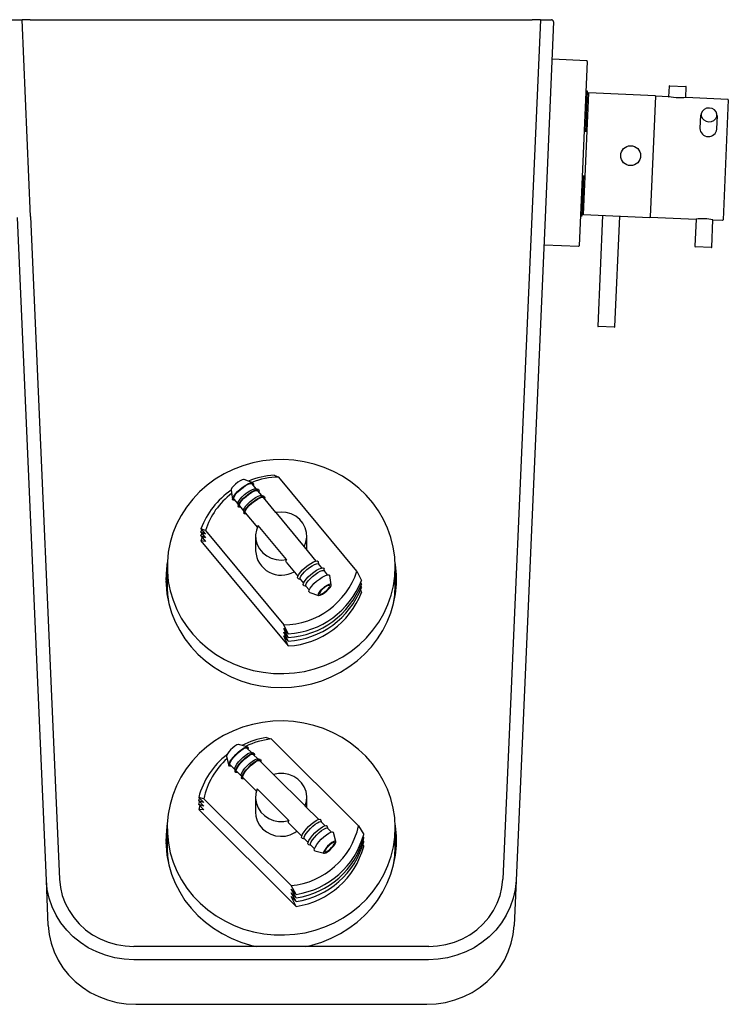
# Model space of a CAD drawing. Header units: millimetres. Extents: x 4445.134 to 4445.622, y 3573.941 to 3574.313.
import ezdxf

# ---------------------------------------------------------------- set-up
doc = ezdxf.new("R2010")
doc.units = ezdxf.units.MM
doc.layers.add('SANINDUSA', color=3, linetype='Continuous')

msp = doc.modelspace()

# ---------------------------------------------------------------- linework, layer by layer
at = {"layer": 'SANINDUSA'}
for p, q in [((4445.351326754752, 3574.312835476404), (4445.355495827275, 3574.312835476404)), ((4445.358741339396, 3574.23850102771), (4445.355495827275, 3574.312835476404)), ((4445.358615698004, 3574.312835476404), (4445.355495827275, 3574.312835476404)), ((4445.358615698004, 3574.312835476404), (4445.547929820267, 3574.312835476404)), ((4445.551049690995, 3574.312835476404), (4445.547804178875, 3574.23850102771)), ((4445.551049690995, 3574.312835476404), (4445.547929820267, 3574.312835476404)), ((4445.551049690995, 3574.312835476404), (4445.555218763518, 3574.312835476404)), ((4445.556018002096, 3574.312000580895), (4445.5527960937, 3574.238206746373)), ((4445.568489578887, 3574.297312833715), (4445.55560148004, 3574.297875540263)), ((4445.568680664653, 3574.297104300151), (4445.565641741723, 3574.227501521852)), ((4445.56815196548, 3574.270520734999), (4445.568819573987, 3574.285811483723)), ((4445.568819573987, 3574.285811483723), (4445.568188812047, 3574.285839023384)), ((4445.599581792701, 3574.287712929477), (4445.599408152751, 3574.283735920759)), ((4445.599790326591, 3574.287904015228), (4445.605884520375, 3574.287637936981)), ((4445.605902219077, 3574.283458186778), (4445.606075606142, 3574.287429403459)), ((4445.567277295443, 3574.239275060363), (4445.569283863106, 3574.285233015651)), ((4445.569276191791, 3574.285057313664), (4445.568787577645, 3574.285078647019)), ((4445.594287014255, 3574.284141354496), (4445.569283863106, 3574.285233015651)), ((4445.594478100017, 3574.28393282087), (4445.592488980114, 3574.238374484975)), ((4445.599449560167, 3574.28373991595), (4445.594477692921, 3574.283956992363)), ((4445.621737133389, 3574.282766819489), (4445.605902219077, 3574.283458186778)), ((4445.621928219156, 3574.282558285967), (4445.619954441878, 3574.23735135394)), ((4445.61147348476, 3574.276946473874), (4445.611248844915, 3574.271801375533)), ((4445.617642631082, 3574.271519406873), (4445.617867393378, 3574.276667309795)), ((4445.56676435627, 3574.238739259), (4445.567431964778, 3574.254030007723)), ((4445.36467602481, 3573.987946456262), (4445.353749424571, 3574.238206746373)), ((4445.358741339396, 3574.23850102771), (4445.369660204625, 3573.988417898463)), ((4445.547804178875, 3574.23850102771), (4445.536885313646, 3573.988417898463)), ((4445.5527960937, 3574.238206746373), (4445.541869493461, 3573.987946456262)), ((4445.56613359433, 3574.238766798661), (4445.56676435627, 3574.238739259)), ((4445.566796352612, 3574.239472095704), (4445.567284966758, 3574.239450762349)), ((4445.567277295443, 3574.239275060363), (4445.592280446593, 3574.238183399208)), ((4445.574481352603, 3574.238960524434), (4445.572658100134, 3574.19720117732)), ((4445.579151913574, 3574.196917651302), (4445.580975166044, 3574.238676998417)), ((4445.592486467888, 3574.238350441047), (4445.609795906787, 3574.237594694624)), ((4445.609755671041, 3574.237602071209), (4445.60930614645, 3574.227306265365)), ((4445.615700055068, 3574.227027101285), (4445.616149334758, 3574.237317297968)), ((4445.616149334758, 3574.237317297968), (4445.619745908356, 3574.237160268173)), ((4445.552545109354, 3574.227873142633), (4445.565433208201, 3574.227310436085)), ((4445.615491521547, 3574.226836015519), (4445.609497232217, 3574.227097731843)), ((4445.578943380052, 3574.196726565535), (4445.5728491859, 3574.196992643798)), ((4445.45061179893, 3574.140914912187), (4445.452329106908, 3574.140211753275)), ((4445.4425261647, 3574.138076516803), (4445.439242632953, 3574.139257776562)), ((4445.443866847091, 3574.135773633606), (4445.442324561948, 3574.137633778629)), ((4445.481825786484, 3574.104635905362), (4445.452329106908, 3574.140211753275)), ((4445.434371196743, 3574.135218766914), (4445.434923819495, 3574.131773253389)), ((4445.444677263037, 3574.135482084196), (4445.44376318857, 3574.13581092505)), ((4445.446017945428, 3574.133179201), (4445.444475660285, 3574.135039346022)), ((4445.446828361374, 3574.132887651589), (4445.445914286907, 3574.133216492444)), ((4445.435396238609, 3574.131889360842), (4445.436938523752, 3574.13002921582)), ((4445.436921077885, 3574.130137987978), (4445.437074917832, 3574.129178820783)), ((4445.451304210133, 3574.126803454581), (4445.446626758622, 3574.132444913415)), ((4445.437547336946, 3574.129294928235), (4445.439089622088, 3574.127434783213)), ((4445.439072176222, 3574.127543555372), (4445.439226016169, 3574.126584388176)), ((4445.439698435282, 3574.126700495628), (4445.44426878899, 3574.121188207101)), ((4445.451252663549, 3574.12679322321), (4445.46192848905, 3574.113917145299)), ((4445.455292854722, 3574.109058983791), (4445.444617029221, 3574.121935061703)), ((4445.42300242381, 3574.120701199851), (4445.424719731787, 3574.118629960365)), ((4445.424719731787, 3574.119998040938), (4445.42300242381, 3574.120701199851)), ((4445.42300242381, 3574.119333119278), (4445.423361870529, 3574.120267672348)), ((4445.42300242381, 3574.119333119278), (4445.424719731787, 3574.117261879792)), ((4445.424719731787, 3574.118629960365), (4445.42300242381, 3574.119333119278)), ((4445.42300242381, 3574.117965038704), (4445.423361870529, 3574.118899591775)), ((4445.424719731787, 3574.119998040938), (4445.454216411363, 3574.084422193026)), ((4445.42300242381, 3574.117965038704), (4445.424719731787, 3574.115893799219)), ((4445.424719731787, 3574.117261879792), (4445.42300242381, 3574.117965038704)), ((4445.423484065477, 3574.117384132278), (4445.42300242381, 3574.116152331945)), ((4445.42300242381, 3574.116152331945), (4445.45593371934, 3574.07643400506)), ((4445.424719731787, 3574.115893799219), (4445.42300242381, 3574.116152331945)), ((4445.443622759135, 3574.117926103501), (4445.443622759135, 3574.11231697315)), ((4445.462922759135, 3574.112790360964), (4445.462922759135, 3574.117926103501)), ((4445.466471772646, 3574.108509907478), (4445.462018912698, 3574.11388048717)), ((4445.455092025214, 3574.108134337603), (4445.459543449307, 3574.102765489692)), ((4445.467455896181, 3574.107322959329), (4445.467319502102, 3574.108173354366)), ((4445.468622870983, 3574.105915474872), (4445.467394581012, 3574.107396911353)), ((4445.410272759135, 3574.106400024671), (4445.410272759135, 3574.099217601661)), ((4445.469606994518, 3574.104728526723), (4445.469470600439, 3574.10557892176)), ((4445.470773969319, 3574.103321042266), (4445.469545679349, 3574.104802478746)), ((4445.481825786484, 3574.104635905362), (4445.483543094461, 3574.101196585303)), ((4445.496272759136, 3574.099217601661), (4445.496272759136, 3574.106400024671)), ((4445.459717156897, 3574.101870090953), (4445.460527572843, 3574.101578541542)), ((4445.460466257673, 3574.101652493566), (4445.461694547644, 3574.100171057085)), ((4445.472174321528, 3574.099538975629), (4445.471621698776, 3574.102984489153)), ((4445.483203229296, 3574.100509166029), (4445.483543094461, 3574.099828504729)), ((4445.461868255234, 3574.099275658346), (4445.46267867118, 3574.098984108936)), ((4445.46261735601, 3574.09905806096), (4445.463845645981, 3574.097576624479)), ((4445.464019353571, 3574.09668122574), (4445.467302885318, 3574.095499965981)), ((4445.483119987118, 3574.097604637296), (4445.483543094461, 3574.096647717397)), ((4445.483203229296, 3574.099141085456), (4445.483543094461, 3574.098460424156)), ((4445.45593371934, 3574.080982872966), (4445.454216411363, 3574.084422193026)), ((4445.45593371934, 3574.079614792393), (4445.454216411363, 3574.083054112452)), ((4445.454216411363, 3574.083054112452), (4445.45593371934, 3574.080982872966)), ((4445.454216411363, 3574.081686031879), (4445.45593371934, 3574.079614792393)), ((4445.45593371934, 3574.07824671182), (4445.454216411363, 3574.081686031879)), ((4445.454216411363, 3574.080317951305), (4445.45593371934, 3574.07824671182)), ((4445.45593371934, 3574.07643400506), (4445.454216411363, 3574.080317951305)), ((4445.447598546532, 3574.0418748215), (4445.449517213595, 3574.041334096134)), ((4445.482472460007, 3574.008548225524), (4445.449517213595, 3574.041334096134)), ((4445.440533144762, 3574.038364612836), (4445.437127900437, 3574.039245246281)), ((4445.442078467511, 3574.036195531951), (4445.440344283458, 3574.037920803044)), ((4445.43265574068, 3574.034749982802), (4445.433553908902, 3574.031349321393)), ((4445.442936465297, 3574.035973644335), (4445.441988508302, 3574.036218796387)), ((4445.444481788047, 3574.033804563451), (4445.442747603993, 3574.035529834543)), ((4445.445339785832, 3574.033582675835), (4445.444391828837, 3574.033827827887)), ((4445.450401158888, 3574.027915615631), (4445.445150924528, 3574.033138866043)), ((4445.433996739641, 3574.031540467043), (4445.435730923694, 3574.02981519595)), ((4445.435707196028, 3574.029905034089), (4445.435957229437, 3574.028958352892)), ((4445.436400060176, 3574.029149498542), (4445.438134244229, 3574.02742422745)), ((4445.438110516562, 3574.027514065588), (4445.438360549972, 3574.026567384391)), ((4445.438803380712, 3574.026758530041), (4445.443958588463, 3574.021629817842)), ((4445.450366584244, 3574.027905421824), (4445.462294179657, 3574.016039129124)), ((4445.456178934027, 3574.010611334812), (4445.444251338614, 3574.022477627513)), ((4445.422154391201, 3574.019290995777), (4445.424073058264, 3574.017382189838)), ((4445.424073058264, 3574.018750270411), (4445.422154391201, 3574.019290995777)), ((4445.422154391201, 3574.017922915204), (4445.422450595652, 3574.01899631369)), ((4445.422154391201, 3574.017922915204), (4445.424073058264, 3574.016014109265)), ((4445.424073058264, 3574.017382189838), (4445.422154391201, 3574.017922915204)), ((4445.424073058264, 3574.018750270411), (4445.457028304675, 3573.985964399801)), ((4445.443622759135, 3574.019258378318), (4445.443622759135, 3574.013649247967)), ((4445.462922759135, 3574.015458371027), (4445.462922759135, 3574.019258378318)), ((4445.422154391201, 3574.01655483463), (4445.422450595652, 3574.017628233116)), ((4445.422154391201, 3574.01655483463), (4445.424073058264, 3574.014646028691)), ((4445.424073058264, 3574.016014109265), (4445.422154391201, 3574.01655483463)), ((4445.422554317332, 3574.016156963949), (4445.422154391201, 3574.014742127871)), ((4445.422154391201, 3574.014742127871), (4445.458946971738, 3573.978138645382)), ((4445.424073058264, 3574.014646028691), (4445.422154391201, 3574.014742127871)), ((4445.46735797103, 3574.011045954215), (4445.462357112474, 3574.016021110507)), ((4445.468411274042, 3574.009998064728), (4445.468184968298, 3574.010854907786)), ((4445.410272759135, 3574.007732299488), (4445.410272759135, 3574.000549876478)), ((4445.456008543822, 3574.009641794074), (4445.461010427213, 3574.004665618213)), ((4445.469761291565, 3574.008654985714), (4445.468353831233, 3574.010055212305)), ((4445.470814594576, 3574.007607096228), (4445.470588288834, 3574.008463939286)), ((4445.472164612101, 3574.006264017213), (4445.470757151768, 3574.007664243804)), ((4445.482472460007, 3574.008548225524), (4445.484391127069, 3574.005271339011)), ((4445.496272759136, 3574.000549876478), (4445.496272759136, 3574.007732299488)), ((4445.461205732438, 3574.003839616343), (4445.462063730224, 3574.003617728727)), ((4445.462006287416, 3574.003674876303), (4445.463413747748, 3574.002274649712)), ((4445.47388977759, 3574.002672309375), (4445.472991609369, 3574.006072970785)), ((4445.48407771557, 3574.003070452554), (4445.484391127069, 3574.002535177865)), ((4445.484124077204, 3574.004359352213), (4445.484391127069, 3574.003903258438)), ((4445.463609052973, 3574.001448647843), (4445.46446705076, 3574.001226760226)), ((4445.464409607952, 3574.001283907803), (4445.465817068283, 3573.999883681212)), ((4445.483996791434, 3574.001487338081), (4445.484391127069, 3574.000722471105)), ((4445.466012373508, 3573.999057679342), (4445.469417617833, 3573.998177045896)), ((4445.365420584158, 3573.97089324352), (4445.36467602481, 3573.987946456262)), ((4445.458946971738, 3573.982687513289), (4445.457028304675, 3573.985964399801)), ((4445.458946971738, 3573.981319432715), (4445.457028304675, 3573.984596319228)), ((4445.457028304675, 3573.984596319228), (4445.458946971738, 3573.982687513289)), ((4445.541869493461, 3573.987946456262), (4445.541124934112, 3573.97089324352)), ((4445.457028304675, 3573.983228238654), (4445.458946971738, 3573.981319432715)), ((4445.458946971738, 3573.979951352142), (4445.457028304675, 3573.983228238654)), ((4445.457028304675, 3573.981860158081), (4445.458946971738, 3573.979951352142)), ((4445.458946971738, 3573.978138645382), (4445.457028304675, 3573.981860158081)), ((4445.508898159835, 3573.963011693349), (4445.397647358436, 3573.963011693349)), ((4445.508885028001, 3573.958012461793), (4445.39766049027, 3573.958012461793)), ((4445.398395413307, 3573.941179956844), (4445.508150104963, 3573.941179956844))]:
    msp.add_line(p, q, dxfattribs=at)
for points in [[(4445.605902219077, 3574.283458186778), (4445.605720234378, 3574.283441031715), (4445.605196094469, 3574.28339949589), (4445.604383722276, 3574.283358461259), (4445.603371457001, 3574.283347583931), (4445.602284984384, 3574.283386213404), (4445.601249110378, 3574.283471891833), (4445.600367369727, 3574.283582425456), (4445.599734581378, 3574.283682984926), (4445.599429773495, 3574.283737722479), (4445.599449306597, 3574.283734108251)], [(4445.614561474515, 3574.274311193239), (4445.615593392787, 3574.274422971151), (4445.616514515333, 3574.274834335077), (4445.61721374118, 3574.275495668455), (4445.617606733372, 3574.276327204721), (4445.617646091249, 3574.277228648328), (4445.617327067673, 3574.278091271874), (4445.616688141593, 3574.278811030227), (4445.615806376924, 3574.279301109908), (4445.6147881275, 3574.279502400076), (4445.613756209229, 3574.279390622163), (4445.612835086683, 3574.278979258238), (4445.612135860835, 3574.278317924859), (4445.611742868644, 3574.277486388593), (4445.611703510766, 3574.276584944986), (4445.612022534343, 3574.27572232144), (4445.612661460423, 3574.275002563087), (4445.613543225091, 3574.274512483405), (4445.614561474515, 3574.274311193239)], [(4445.479700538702, 3574.074525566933), (4445.482675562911, 3574.076915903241), (4445.485406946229, 3574.079550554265), (4445.487872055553, 3574.082407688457), (4445.490050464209, 3574.085463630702), (4445.491924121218, 3574.088693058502), (4445.49347750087, 3574.0920692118), (4445.494697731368, 3574.095564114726), (4445.4955747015, 3574.099148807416), (4445.496101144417, 3574.102793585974), (4445.496272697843, 3574.10646824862), (4445.496087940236, 3574.11014234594), (4445.495548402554, 3574.113785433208), (4445.494658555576, 3574.117367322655), (4445.493425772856, 3574.120858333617), (4445.491860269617, 3574.124229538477), (4445.489975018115, 3574.127453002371), (4445.487785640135, 3574.130502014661), (4445.485310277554, 3574.133351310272), (4445.482569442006, 3574.135977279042), (4445.479585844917, 3574.138358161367), (4445.476384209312, 3574.140474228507), (4445.472991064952, 3574.142307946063), (4445.469434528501, 3574.143844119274), (4445.465744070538, 3574.145070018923), (4445.461950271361, 3574.145975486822), (4445.458084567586, 3574.146553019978), (4445.45417899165, 3574.146797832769), (4445.450265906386, 3574.146707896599), (4445.446377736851, 3574.146283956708), (4445.442546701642, 3574.145529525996), (4445.438804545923, 3574.144450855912), (4445.435182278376, 3574.143056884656), (4445.431709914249, 3574.141359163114), (4445.428416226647, 3574.139371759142), (4445.4253285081, 3574.137111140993), (4445.422472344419, 3574.134596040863), (4445.419871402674, 3574.131847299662), (4445.417547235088, 3574.128887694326), (4445.415519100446, 3574.125741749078), (4445.413803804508, 3574.122435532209), (4445.412415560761, 3574.118996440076), (4445.411365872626, 3574.115452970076), (4445.41066343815, 3574.11183448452), (4445.410314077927, 3574.108170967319), (4445.410320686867, 3574.104492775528), (4445.410683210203, 3574.100830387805), (4445.411398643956, 3574.097214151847), (4445.412461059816, 3574.093674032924), (4445.413861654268, 3574.090239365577), (4445.415588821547, 3574.086938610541), (4445.417628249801, 3574.083799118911), (4445.419963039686, 3574.080846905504), (4445.422573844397, 3574.07810643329), (4445.425439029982, 3574.075600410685), (4445.428534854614, 3574.073349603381), (4445.431835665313, 3574.071372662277), (4445.435314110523, 3574.069685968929), (4445.438941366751, 3574.06830349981), (4445.442687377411, 3574.067236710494), (4445.446521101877, 3574.066494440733), (4445.450410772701, 3574.066082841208), (4445.454324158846, 3574.066005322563), (4445.458228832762, 3574.066262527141), (4445.462092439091, 3574.066852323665), (4445.465882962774, 3574.067769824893), (4445.469568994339, 3574.069007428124), (4445.473119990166, 3574.070554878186), (4445.476506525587, 3574.07239935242), (4445.479700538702, 3574.074525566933)], [(4445.439242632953, 3574.139257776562), (4445.439082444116, 3574.139283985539), (4445.438518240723, 3574.139162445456), (4445.437758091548, 3574.138796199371), (4445.436893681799, 3574.138229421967), (4445.436029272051, 3574.137530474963), (4445.435269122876, 3574.136783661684), (4445.434704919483, 3574.136079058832), (4445.434404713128, 3574.135501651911), (4445.434371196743, 3574.135218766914)], [(4445.438860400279, 3574.136471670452), (4445.439924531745, 3574.137187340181), (4445.440909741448, 3574.137723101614), (4445.441742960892, 3574.138039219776), (4445.442362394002, 3574.138112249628), (4445.442722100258, 3574.13793677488), (4445.442795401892, 3574.137525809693), (4445.44269987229, 3574.137181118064)], [(4445.438860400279, 3574.13630066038), (4445.439860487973, 3574.136970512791), (4445.44077955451, 3574.137461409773), (4445.441543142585, 3574.137733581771), (4445.442089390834, 3574.137764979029), (4445.442324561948, 3574.137633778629)], [(4445.43577154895, 3574.131436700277), (4445.435638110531, 3574.131416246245), (4445.435143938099, 3574.131467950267), (4445.434925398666, 3574.131763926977), (4445.4349987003, 3574.132282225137), (4445.435358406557, 3574.132984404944), (4445.435977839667, 3574.133818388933), (4445.436811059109, 3574.134722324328), (4445.437796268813, 3574.135629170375), (4445.438860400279, 3574.136471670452)], [(4445.435396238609, 3574.131889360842), (4445.435346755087, 3574.131970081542), (4445.435346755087, 3574.132408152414), (4445.435631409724, 3574.133036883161), (4445.436177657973, 3574.133805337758), (4445.436941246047, 3574.134651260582), (4445.437860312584, 3574.135506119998), (4445.438860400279, 3574.13630066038)], [(4445.436921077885, 3574.130137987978), (4445.4369503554, 3574.130474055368), (4445.437235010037, 3574.131102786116), (4445.437781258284, 3574.131871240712), (4445.43854484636, 3574.132717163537), (4445.439463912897, 3574.133572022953), (4445.440464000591, 3574.134366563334)], [(4445.437922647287, 3574.128842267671), (4445.437789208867, 3574.128821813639), (4445.437295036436, 3574.12887351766), (4445.437076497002, 3574.12916949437), (4445.437149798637, 3574.129687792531), (4445.437509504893, 3574.130389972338), (4445.438128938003, 3574.131223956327), (4445.438962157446, 3574.132127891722), (4445.43994736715, 3574.133034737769), (4445.441011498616, 3574.133877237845)], [(4445.437547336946, 3574.129294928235), (4445.437497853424, 3574.129375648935), (4445.437497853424, 3574.129813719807), (4445.437782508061, 3574.130442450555), (4445.438328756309, 3574.131210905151), (4445.439092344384, 3574.132056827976), (4445.440011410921, 3574.132911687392), (4445.441011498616, 3574.133706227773)], [(4445.440464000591, 3574.134366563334), (4445.441464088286, 3574.135036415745), (4445.442383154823, 3574.135527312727), (4445.443146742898, 3574.135799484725), (4445.443692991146, 3574.135830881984), (4445.44376318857, 3574.13581092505)], [(4445.441011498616, 3574.133877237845), (4445.442075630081, 3574.134592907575), (4445.443060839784, 3574.135128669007), (4445.443894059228, 3574.135444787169), (4445.444513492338, 3574.135517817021), (4445.444873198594, 3574.135342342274), (4445.444946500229, 3574.134931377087), (4445.444850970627, 3574.134586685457)], [(4445.441011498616, 3574.133706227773), (4445.44201158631, 3574.134376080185), (4445.442930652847, 3574.134866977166), (4445.443694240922, 3574.135139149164), (4445.444240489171, 3574.135170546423), (4445.444475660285, 3574.135039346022)], [(4445.442615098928, 3574.131772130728), (4445.443615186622, 3574.132441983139), (4445.44453425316, 3574.13293288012), (4445.445297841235, 3574.133205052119), (4445.445844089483, 3574.133236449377), (4445.445914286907, 3574.133216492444)], [(4445.439072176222, 3574.127543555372), (4445.439101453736, 3574.127879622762), (4445.439386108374, 3574.128508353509), (4445.439932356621, 3574.129276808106), (4445.440695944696, 3574.13012273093), (4445.441615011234, 3574.130977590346), (4445.442615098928, 3574.131772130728)], [(4445.440073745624, 3574.126247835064), (4445.439940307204, 3574.126227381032), (4445.439446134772, 3574.126279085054), (4445.439227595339, 3574.126575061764), (4445.439300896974, 3574.127093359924), (4445.43966060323, 3574.127795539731), (4445.44028003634, 3574.128629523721), (4445.441113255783, 3574.129533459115), (4445.442098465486, 3574.130440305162), (4445.443162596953, 3574.131282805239)], [(4445.439698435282, 3574.126700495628), (4445.43964895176, 3574.126781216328), (4445.43964895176, 3574.127219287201), (4445.439933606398, 3574.127848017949), (4445.440479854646, 3574.128616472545), (4445.44124344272, 3574.12946239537), (4445.442162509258, 3574.130317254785), (4445.443162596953, 3574.131111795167)], [(4445.443162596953, 3574.131282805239), (4445.444226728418, 3574.131998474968), (4445.445211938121, 3574.132534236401), (4445.446045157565, 3574.132850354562), (4445.446664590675, 3574.132923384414), (4445.447024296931, 3574.132747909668), (4445.447097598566, 3574.13233694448), (4445.447002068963, 3574.131992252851)], [(4445.443162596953, 3574.131111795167), (4445.444162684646, 3574.131781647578), (4445.445081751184, 3574.132272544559), (4445.445845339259, 3574.132544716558), (4445.446391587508, 3574.132576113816), (4445.446626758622, 3574.132444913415)], [(4445.46192848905, 3574.113917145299), (4445.462612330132, 3574.115644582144), (4445.462910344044, 3574.117466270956), (4445.462810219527, 3574.119306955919), (4445.462316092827, 3574.121090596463), (4445.46144837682, 3574.122743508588), (4445.460242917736, 3574.124197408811), (4445.458749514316, 3574.125392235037), (4445.457029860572, 3574.126278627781), (4445.45515499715, 3574.126819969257), (4445.453202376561, 3574.126993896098), (4445.451252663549, 3574.12679322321)], [(4445.444617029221, 3574.121935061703), (4445.443933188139, 3574.120207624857), (4445.443635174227, 3574.118385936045), (4445.443735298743, 3574.116545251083), (4445.444229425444, 3574.114761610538), (4445.445097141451, 3574.113108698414), (4445.446302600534, 3574.111654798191), (4445.447796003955, 3574.110459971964), (4445.449515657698, 3574.109573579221), (4445.451390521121, 3574.109032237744), (4445.453343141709, 3574.108858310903), (4445.455292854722, 3574.109058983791)], [(4445.462016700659, 3574.113878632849), (4445.461985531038, 3574.11390759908), (4445.46192848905, 3574.113917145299)], [(4445.410306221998, 3574.107993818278), (4445.410166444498, 3574.107098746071), (4445.409816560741, 3574.103445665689), (4445.409816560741, 3574.099777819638), (4445.410166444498, 3574.096124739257), (4445.410863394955, 3574.092515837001), (4445.411901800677, 3574.088980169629), (4445.413273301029, 3574.085546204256), (4445.414966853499, 3574.082241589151), (4445.416968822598, 3574.079092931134), (4445.419263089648, 3574.076125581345), (4445.421831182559, 3574.073363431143), (4445.424652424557, 3574.070828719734), (4445.427704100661, 3574.068541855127), (4445.430961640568, 3574.066521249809), (4445.434398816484, 3574.064783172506), (4445.437987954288, 3574.063341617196), (4445.441700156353, 3574.062208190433), (4445.445505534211, 3574.061392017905), (4445.449373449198, 3574.060899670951), (4445.453272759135, 3574.06073511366)], [(4445.453272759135, 3574.06073511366), (4445.457172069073, 3574.060899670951), (4445.461039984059, 3574.061392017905), (4445.464845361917, 3574.062208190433), (4445.468557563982, 3574.063341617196), (4445.472146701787, 3574.064783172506), (4445.475583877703, 3574.066521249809), (4445.47884141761, 3574.068541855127), (4445.481893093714, 3574.070828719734), (4445.484714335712, 3574.073363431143), (4445.487282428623, 3574.076125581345), (4445.489576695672, 3574.079092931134), (4445.491578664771, 3574.082241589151), (4445.493272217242, 3574.085546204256), (4445.494643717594, 3574.088980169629), (4445.495682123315, 3574.092515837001), (4445.496379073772, 3574.096124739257), (4445.49672895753, 3574.099777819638), (4445.49672895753, 3574.103445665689), (4445.496379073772, 3574.107098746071), (4445.496239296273, 3574.107993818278)], [(4445.455292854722, 3574.109058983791), (4445.455083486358, 3574.108799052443), (4445.454978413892, 3574.108545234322), (4445.454990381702, 3574.108315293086), (4445.455097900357, 3574.108139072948)], [(4445.463382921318, 3574.106895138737), (4445.464447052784, 3574.107610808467), (4445.465432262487, 3574.108146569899), (4445.466265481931, 3574.108462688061), (4445.466884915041, 3574.108535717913), (4445.467244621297, 3574.108360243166), (4445.467319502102, 3574.108173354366)], [(4445.463930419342, 3574.106063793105), (4445.464930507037, 3574.106733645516), (4445.465849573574, 3574.107224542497), (4445.46661316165, 3574.107496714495), (4445.467159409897, 3574.107528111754), (4445.467394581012, 3574.107396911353)], [(4445.459717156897, 3574.101870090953), (4445.459666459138, 3574.101891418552), (4445.459447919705, 3574.102187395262), (4445.459521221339, 3574.102705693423), (4445.459880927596, 3574.10340787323), (4445.460500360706, 3574.104241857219), (4445.461333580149, 3574.105145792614), (4445.462318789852, 3574.10605263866), (4445.463382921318, 3574.106895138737)], [(4445.460466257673, 3574.101652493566), (4445.460416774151, 3574.101733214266), (4445.460416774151, 3574.102171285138), (4445.460701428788, 3574.102800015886), (4445.461247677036, 3574.103568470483), (4445.462011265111, 3574.104414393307), (4445.462930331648, 3574.105269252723), (4445.463930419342, 3574.106063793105)], [(4445.461868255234, 3574.099275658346), (4445.461817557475, 3574.099296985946), (4445.461599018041, 3574.099592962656), (4445.461672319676, 3574.100111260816), (4445.462032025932, 3574.100813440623), (4445.462651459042, 3574.101647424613), (4445.463484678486, 3574.102551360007), (4445.464469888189, 3574.103458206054), (4445.465534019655, 3574.104300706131)], [(4445.46261735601, 3574.09905806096), (4445.462567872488, 3574.09913878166), (4445.462567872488, 3574.099576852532), (4445.462852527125, 3574.10020558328), (4445.463398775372, 3574.100974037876), (4445.464162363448, 3574.101819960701), (4445.465081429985, 3574.102674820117), (4445.466081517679, 3574.103469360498)], [(4445.465534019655, 3574.104300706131), (4445.466598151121, 3574.10501637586), (4445.467583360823, 3574.105552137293), (4445.468416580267, 3574.105868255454), (4445.469036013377, 3574.105941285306), (4445.469395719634, 3574.10576581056), (4445.469470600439, 3574.10557892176)], [(4445.466081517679, 3574.103469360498), (4445.467081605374, 3574.104139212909), (4445.468000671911, 3574.104630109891), (4445.468764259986, 3574.104902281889), (4445.469310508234, 3574.104933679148), (4445.469545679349, 3574.104802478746)], [(4445.464019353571, 3574.09668122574), (4445.463968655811, 3574.096702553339), (4445.463750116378, 3574.096998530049), (4445.463823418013, 3574.09751682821), (4445.464183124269, 3574.098219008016), (4445.464802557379, 3574.099052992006), (4445.465635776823, 3574.0999569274), (4445.466620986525, 3574.100863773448), (4445.467685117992, 3574.101706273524)], [(4445.469651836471, 3574.096528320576), (4445.47051624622, 3574.097227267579), (4445.471276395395, 3574.097974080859), (4445.471840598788, 3574.098678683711), (4445.472140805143, 3574.099256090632), (4445.472140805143, 3574.099636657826), (4445.471840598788, 3574.099774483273), (4445.471276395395, 3574.099652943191), (4445.47051624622, 3574.099286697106), (4445.469651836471, 3574.098719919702), (4445.468787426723, 3574.098020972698), (4445.468027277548, 3574.097274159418), (4445.467463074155, 3574.096569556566), (4445.467162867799, 3574.095992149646), (4445.467162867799, 3574.095611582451), (4445.467463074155, 3574.095473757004), (4445.468027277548, 3574.095595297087), (4445.468787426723, 3574.095961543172), (4445.469651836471, 3574.096528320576)], [(4445.467685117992, 3574.101706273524), (4445.468749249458, 3574.102421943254), (4445.46973445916, 3574.102957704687), (4445.470567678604, 3574.103273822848), (4445.471187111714, 3574.1033468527), (4445.47154681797, 3574.103171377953), (4445.471621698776, 3574.102984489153)], [(4445.469651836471, 3574.09676906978), (4445.470406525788, 3574.097386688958), (4445.471046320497, 3574.09804045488), (4445.471473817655, 3574.098630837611), (4445.471623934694, 3574.099067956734), (4445.471473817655, 3574.099285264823), (4445.471046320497, 3574.099249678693), (4445.470406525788, 3574.098966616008), (4445.469651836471, 3574.098479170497), (4445.468897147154, 3574.09786155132), (4445.468257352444, 3574.097207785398), (4445.467829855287, 3574.096617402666), (4445.467679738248, 3574.096180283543), (4445.467829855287, 3574.095962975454), (4445.468257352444, 3574.095998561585), (4445.468897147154, 3574.096281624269), (4445.469651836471, 3574.09676906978)], [(4445.495663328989, 3574.09243880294), (4445.496101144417, 3574.095611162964), (4445.496272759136, 3574.099217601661)], [(4445.482799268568, 3573.978357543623), (4445.485519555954, 3573.981002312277), (4445.487972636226, 3573.983868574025), (4445.490138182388, 3573.986932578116), (4445.491998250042, 3573.99016893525), (4445.493537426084, 3573.993550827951), (4445.494742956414, 3573.997050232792), (4445.495604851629, 3574.000638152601), (4445.496115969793, 3574.004284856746), (4445.496272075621, 3574.007960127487), (4445.496071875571, 3574.011633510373), (4445.495517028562, 3574.015274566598), (4445.494612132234, 3574.018853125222), (4445.493364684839, 3574.022339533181), (4445.491785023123, 3574.025704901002), (4445.489886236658, 3574.028921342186), (4445.487684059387, 3574.03196220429), (4445.485196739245, 3574.034802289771), (4445.48244488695, 3574.037418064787), (4445.479451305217, 3574.039787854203), (4445.476240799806, 3574.041892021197), (4445.472839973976, 3574.043713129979), (4445.469277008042, 3574.045236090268), (4445.465581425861, 3574.046448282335), (4445.461783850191, 3574.047339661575), (4445.457915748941, 3574.047902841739), (4445.454009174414, 3574.048133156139), (4445.450096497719, 3574.048028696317), (4445.446210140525, 3574.047590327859), (4445.442382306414, 3574.046821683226), (4445.438644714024, 3574.045729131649), (4445.435028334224, 3574.044321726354), (4445.431563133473, 3574.042611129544), (4445.428277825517, 3574.040611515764), (4445.425199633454, 3574.038339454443), (4445.422354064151, 3574.035813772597), (4445.419764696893, 3574.033055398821), (4445.417452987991, 3574.030087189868), (4445.415438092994, 3574.026933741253), (4445.413736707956, 3574.023621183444), (4445.412362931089, 3574.020176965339), (4445.411328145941, 3574.016629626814), (4445.410640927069, 3574.013008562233), (4445.410306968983, 3574.009343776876), (4445.410329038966, 3574.00566563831), (4445.410706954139, 3574.00200462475), (4445.411437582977, 3573.998391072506), (4445.412514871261, 3573.994854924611), (4445.413929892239, 3573.9914254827), (4445.415670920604, 3573.988131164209), (4445.417723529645, 3573.984999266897), (4445.420070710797, 3573.982055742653), (4445.422693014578, 3573.979324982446), (4445.425568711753, 3573.976829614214), (4445.42867397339, 3573.974590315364), (4445.431983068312, 3573.972625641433), (4445.435468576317, 3573.970951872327), (4445.43910161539, 3573.969582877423), (4445.442852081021, 3573.968530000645), (4445.446688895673, 3573.967801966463), (4445.450580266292, 3573.967404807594), (4445.454493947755, 3573.967341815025), (4445.458397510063, 3573.96761351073), (4445.462258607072, 3573.968217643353), (4445.466045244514, 3573.969149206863), (4445.46972604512, 3573.970400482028), (4445.473270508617, 3573.971961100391), (4445.476649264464, 3573.973818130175), (4445.479834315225, 3573.975956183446), (4445.482799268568, 3573.978357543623)], [(4445.437127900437, 3574.039245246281), (4445.436990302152, 3574.039254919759), (4445.436470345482, 3574.03908494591), (4445.435769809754, 3574.038653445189), (4445.434973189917, 3574.03801246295), (4445.43417657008, 3574.037239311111), (4445.433476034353, 3574.036427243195), (4445.432956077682, 3574.035674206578), (4445.432679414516, 3574.035071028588), (4445.43265574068, 3574.034749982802)], [(4445.43717051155, 3574.03644073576), (4445.438151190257, 3574.037247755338), (4445.439059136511, 3574.037868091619), (4445.439827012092, 3574.038255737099), (4445.44039786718, 3574.038381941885), (4445.440729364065, 3574.038237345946), (4445.44079691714, 3574.037832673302), (4445.440728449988, 3574.037538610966)], [(4445.43717051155, 3574.036269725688), (4445.438092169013, 3574.037025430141), (4445.43893915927, 3574.037595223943), (4445.439642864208, 3574.037932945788), (4445.440146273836, 3574.038011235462), (4445.440344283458, 3574.037920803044)], [(4445.43438090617, 3574.031158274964), (4445.43420092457, 3574.031108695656), (4445.433745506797, 3574.031117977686), (4445.433544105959, 3574.031395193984), (4445.433611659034, 3574.031919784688), (4445.433943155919, 3574.032652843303), (4445.434514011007, 3574.033540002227), (4445.435281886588, 3574.03451546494), (4445.436189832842, 3574.035506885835), (4445.43717051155, 3574.03644073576)], [(4445.433996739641, 3574.031540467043), (4445.433932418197, 3574.031637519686), (4445.433932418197, 3574.032075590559), (4445.434194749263, 3574.032728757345), (4445.434698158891, 3574.033544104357), (4445.435401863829, 3574.034455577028), (4445.436248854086, 3574.035389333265), (4445.43717051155, 3574.036269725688)], [(4445.435707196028, 3574.029905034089), (4445.435724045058, 3574.03029317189), (4445.435986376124, 3574.030946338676), (4445.436489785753, 3574.031761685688), (4445.43719349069, 3574.03267315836), (4445.438040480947, 3574.033606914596), (4445.438962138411, 3574.034487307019)], [(4445.436784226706, 3574.028767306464), (4445.436604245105, 3574.028717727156), (4445.436148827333, 3574.028727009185), (4445.435947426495, 3574.029004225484), (4445.436014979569, 3574.029528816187), (4445.436346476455, 3574.030261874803), (4445.436917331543, 3574.031149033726), (4445.437685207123, 3574.032124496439), (4445.438593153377, 3574.033115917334), (4445.439573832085, 3574.034049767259)], [(4445.436400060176, 3574.029149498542), (4445.436335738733, 3574.029246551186), (4445.436335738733, 3574.029684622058), (4445.436598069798, 3574.030337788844), (4445.437101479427, 3574.031153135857), (4445.437805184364, 3574.032064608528), (4445.438652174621, 3574.032998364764), (4445.439573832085, 3574.033878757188)], [(4445.438962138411, 3574.034487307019), (4445.439883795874, 3574.035243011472), (4445.440730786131, 3574.035812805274), (4445.441434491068, 3574.036150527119), (4445.441937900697, 3574.036228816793), (4445.441988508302, 3574.036218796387)], [(4445.439573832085, 3574.034049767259), (4445.440554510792, 3574.034856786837), (4445.441462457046, 3574.035477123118), (4445.442230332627, 3574.035864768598), (4445.442801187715, 3574.035990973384), (4445.443132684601, 3574.035846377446), (4445.443200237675, 3574.035441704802), (4445.443131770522, 3574.035147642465)], [(4445.439573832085, 3574.033878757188), (4445.440495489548, 3574.034634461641), (4445.441342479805, 3574.035204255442), (4445.442046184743, 3574.035541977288), (4445.442549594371, 3574.035620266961), (4445.442747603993, 3574.035529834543)], [(4445.441365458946, 3574.032096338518), (4445.442287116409, 3574.032852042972), (4445.443134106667, 3574.033421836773), (4445.443837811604, 3574.033759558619), (4445.444341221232, 3574.033837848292), (4445.444391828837, 3574.033827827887)], [(4445.44197715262, 3574.031658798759), (4445.442957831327, 3574.032465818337), (4445.443865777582, 3574.033086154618), (4445.444633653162, 3574.033473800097), (4445.445204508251, 3574.033600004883), (4445.445536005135, 3574.033455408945), (4445.445603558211, 3574.033050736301), (4445.445535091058, 3574.032756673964)], [(4445.44197715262, 3574.031487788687), (4445.442898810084, 3574.03224349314), (4445.44374580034, 3574.032813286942), (4445.444449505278, 3574.033151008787), (4445.444952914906, 3574.033229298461), (4445.445150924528, 3574.033138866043)], [(4445.438110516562, 3574.027514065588), (4445.438127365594, 3574.027902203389), (4445.438389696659, 3574.028555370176), (4445.438893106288, 3574.029370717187), (4445.439596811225, 3574.030282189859), (4445.440443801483, 3574.031215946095), (4445.441365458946, 3574.032096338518)], [(4445.439187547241, 3574.026376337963), (4445.43900756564, 3574.026326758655), (4445.438552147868, 3574.026336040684), (4445.438350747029, 3574.026613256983), (4445.438418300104, 3574.027137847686), (4445.438749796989, 3574.027870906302), (4445.439320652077, 3574.028758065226), (4445.440088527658, 3574.029733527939), (4445.440996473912, 3574.030724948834), (4445.44197715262, 3574.031658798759)], [(4445.438803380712, 3574.026758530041), (4445.438739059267, 3574.026855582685), (4445.438739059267, 3574.027293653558), (4445.439001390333, 3574.027946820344), (4445.439504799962, 3574.028762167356), (4445.4402085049, 3574.029673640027), (4445.441055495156, 3574.030607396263), (4445.44197715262, 3574.031487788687)], [(4445.462294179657, 3574.016039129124), (4445.462800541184, 3574.01781973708), (4445.462913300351, 3574.019659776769), (4445.46262779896, 3574.021483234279), (4445.461955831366, 3574.023214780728), (4445.460925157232, 3574.024782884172), (4445.459578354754, 3574.026122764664), (4445.457971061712, 3574.027179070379), (4445.456169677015, 3574.027908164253), (4445.454248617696, 3574.028279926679), (4445.452287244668, 3574.028278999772), (4445.450366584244, 3574.027905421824)], [(4445.444251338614, 3574.022477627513), (4445.443744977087, 3574.020697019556), (4445.44363221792, 3574.018856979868), (4445.44391771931, 3574.017033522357), (4445.444589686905, 3574.015301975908), (4445.445620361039, 3574.013733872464), (4445.446967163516, 3574.012393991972), (4445.448574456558, 3574.011337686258), (4445.450375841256, 3574.010608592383), (4445.452296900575, 3574.010236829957), (4445.454258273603, 3574.010237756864), (4445.456178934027, 3574.010611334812)], [(4445.462354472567, 3574.016018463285), (4445.462339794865, 3574.016034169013), (4445.462294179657, 3574.016039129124)], [(4445.443622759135, 3574.013649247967), (4445.443758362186, 3574.012134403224), (4445.44425567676, 3574.010419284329), (4445.445099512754, 3574.008828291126), (4445.446257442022, 3574.00742256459), (4445.447684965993, 3574.006256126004), (4445.449327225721, 3574.00537380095), (4445.451121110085, 3574.004809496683), (4445.452997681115, 3574.004584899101), (4445.454884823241, 3574.004708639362), (4445.456710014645, 3574.005175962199), (4445.458403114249, 3574.005968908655), (4445.459184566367, 3574.006482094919)], [(4445.456178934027, 3574.010611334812), (4445.455974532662, 3574.010332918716), (4445.455871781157, 3574.010069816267), (4445.455883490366, 3574.009840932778), (4445.456008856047, 3574.009642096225)], [(4445.464568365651, 3574.009183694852), (4445.465549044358, 3574.00999071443), (4445.466456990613, 3574.010611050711), (4445.467224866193, 3574.010998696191), (4445.467795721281, 3574.011124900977), (4445.468127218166, 3574.010980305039), (4445.468184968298, 3574.010854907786)], [(4445.410306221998, 3574.009326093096), (4445.410166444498, 3574.008431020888), (4445.409816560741, 3574.004777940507), (4445.409816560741, 3574.001110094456), (4445.410166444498, 3573.997457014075), (4445.410863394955, 3573.993848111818), (4445.411901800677, 3573.990312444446), (4445.413273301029, 3573.986878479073), (4445.414966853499, 3573.983573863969), (4445.416968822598, 3573.980425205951), (4445.419263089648, 3573.977457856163), (4445.421831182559, 3573.97469570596), (4445.424652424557, 3573.972160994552), (4445.427704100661, 3573.969874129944), (4445.430961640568, 3573.967853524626), (4445.434398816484, 3573.966115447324), (4445.437987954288, 3573.964673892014), (4445.441700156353, 3573.963540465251), (4445.443976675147, 3573.963011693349)], [(4445.461205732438, 3574.003839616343), (4445.461143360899, 3574.003860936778), (4445.46094196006, 3574.004138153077), (4445.461009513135, 3574.00466274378), (4445.46134101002, 3574.005395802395), (4445.461911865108, 3574.006282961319), (4445.462679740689, 3574.007258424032), (4445.463587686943, 3574.008249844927), (4445.464568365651, 3574.009183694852)], [(4445.462006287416, 3574.003674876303), (4445.461941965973, 3574.003771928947), (4445.461941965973, 3574.00420999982), (4445.462204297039, 3574.004863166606), (4445.462707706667, 3574.005678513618), (4445.463411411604, 3574.006589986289), (4445.464258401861, 3574.007523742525), (4445.465180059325, 3574.008404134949)], [(4445.462568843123, 3573.963011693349), (4445.464845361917, 3573.963540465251), (4445.468557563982, 3573.964673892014), (4445.472146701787, 3573.966115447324), (4445.475583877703, 3573.967853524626), (4445.47884141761, 3573.969874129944), (4445.481893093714, 3573.972160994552), (4445.484714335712, 3573.97469570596), (4445.487282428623, 3573.977457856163), (4445.489576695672, 3573.980425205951), (4445.491578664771, 3573.983573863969), (4445.493272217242, 3573.986878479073), (4445.494643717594, 3573.990312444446), (4445.495682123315, 3573.993848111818), (4445.496379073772, 3573.997457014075), (4445.49672895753, 3574.001110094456), (4445.49672895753, 3574.004777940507), (4445.496379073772, 3574.008431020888), (4445.496239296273, 3574.009326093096)], [(4445.463609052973, 3574.001448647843), (4445.463546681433, 3574.001469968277), (4445.463345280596, 3574.001747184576), (4445.46341283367, 3574.002271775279), (4445.463744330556, 3574.003004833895), (4445.464315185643, 3574.003891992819), (4445.465083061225, 3574.004867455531), (4445.465991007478, 3574.005858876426), (4445.466971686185, 3574.006792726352)], [(4445.465180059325, 3574.008404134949), (4445.466101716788, 3574.009159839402), (4445.466948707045, 3574.009729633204), (4445.467652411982, 3574.010067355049), (4445.468155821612, 3574.010145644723), (4445.468353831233, 3574.010055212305)], [(4445.466971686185, 3574.006792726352), (4445.467952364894, 3574.007599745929), (4445.468860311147, 3574.00822008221), (4445.469628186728, 3574.00860772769), (4445.470199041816, 3574.008733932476), (4445.470530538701, 3574.008589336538), (4445.470588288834, 3574.008463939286)], [(4445.46758337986, 3574.006013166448), (4445.468505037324, 3574.006768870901), (4445.46935202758, 3574.007338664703), (4445.470055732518, 3574.007676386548), (4445.470559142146, 3574.007754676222), (4445.470757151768, 3574.007664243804)], [(4445.464409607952, 3574.001283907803), (4445.464345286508, 3574.001380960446), (4445.464345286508, 3574.001819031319), (4445.464607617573, 3574.002472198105), (4445.465111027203, 3574.003287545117), (4445.46581473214, 3574.004199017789), (4445.466661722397, 3574.005132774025), (4445.46758337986, 3574.006013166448)], [(4445.466012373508, 3573.999057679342), (4445.465950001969, 3573.999078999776), (4445.465748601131, 3573.999356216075), (4445.465816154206, 3573.999880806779), (4445.466147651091, 3574.000613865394), (4445.466718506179, 3574.001501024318), (4445.467486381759, 3574.002476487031), (4445.468394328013, 3574.003467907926), (4445.469375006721, 3574.004401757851)], [(4445.469375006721, 3574.004401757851), (4445.470355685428, 3574.005208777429), (4445.471263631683, 3574.00582911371), (4445.472031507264, 3574.006216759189), (4445.472602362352, 3574.006342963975), (4445.472933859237, 3574.006198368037), (4445.472991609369, 3574.006072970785)], [(4445.471572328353, 3573.999409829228), (4445.47236894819, 3574.000182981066), (4445.473069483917, 3574.000995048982), (4445.473589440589, 3574.0017480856), (4445.473866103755, 3574.00235126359), (4445.473866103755, 3574.002731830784), (4445.473589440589, 3574.002843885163), (4445.473069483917, 3574.002673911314), (4445.47236894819, 3574.002242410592), (4445.471572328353, 3574.001601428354), (4445.470775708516, 3574.000828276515), (4445.470075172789, 3574.000016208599), (4445.469555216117, 3573.999263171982), (4445.469278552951, 3573.998659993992), (4445.469278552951, 3573.998279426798), (4445.469555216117, 3573.998167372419), (4445.470075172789, 3573.998337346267), (4445.470775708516, 3573.998768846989), (4445.471572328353, 3573.999409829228)], [(4445.471572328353, 3573.999650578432), (4445.472267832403, 3574.000332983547), (4445.472857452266, 3574.001041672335), (4445.473251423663, 3574.001668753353), (4445.47338976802, 3574.0021187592), (4445.473251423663, 3574.002323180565), (4445.472857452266, 3574.002250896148), (4445.472267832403, 3574.001912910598), (4445.471572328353, 3574.001360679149), (4445.470876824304, 3574.000678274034), (4445.470287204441, 3573.999969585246), (4445.469893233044, 3573.999342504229), (4445.469754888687, 3573.998892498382), (4445.469893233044, 3573.998688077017), (4445.470287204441, 3573.998760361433), (4445.470876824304, 3573.999098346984), (4445.471572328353, 3573.999650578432)], [(4445.495663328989, 3573.993771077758), (4445.496115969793, 3573.997102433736), (4445.496272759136, 3574.000549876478)], [(4445.369660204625, 3573.988417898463), (4445.369989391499, 3573.985317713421), (4445.370701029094, 3573.98227542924), (4445.37178527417, 3573.979333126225), (4445.373227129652, 3573.976531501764), (4445.375006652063, 3573.973909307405), (4445.377099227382, 3573.971502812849), (4445.379475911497, 3573.969345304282), (4445.382103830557, 3573.967466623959), (4445.384946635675, 3573.965892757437), (4445.3879650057, 3573.964645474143), (4445.391117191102, 3573.963742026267), (4445.39435959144, 3573.963194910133), (4445.397647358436, 3573.963011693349)], [(4445.508898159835, 3573.963011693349), (4445.512185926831, 3573.963194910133), (4445.515428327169, 3573.963742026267), (4445.51858051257, 3573.964645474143), (4445.521598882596, 3573.965892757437), (4445.524441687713, 3573.967466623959), (4445.527069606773, 3573.969345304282), (4445.529446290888, 3573.971502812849), (4445.531538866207, 3573.973909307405), (4445.533318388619, 3573.976531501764), (4445.534760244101, 3573.979333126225), (4445.535844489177, 3573.98227542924), (4445.536556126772, 3573.985317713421), (4445.536885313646, 3573.988417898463)], [(4445.39766049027, 3573.958012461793), (4445.394061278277, 3573.958198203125), (4445.390504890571, 3573.958754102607), (4445.387033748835, 3573.959673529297), (4445.383689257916, 3573.960945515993), (4445.380511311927, 3573.962554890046), (4445.377537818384, 3573.964482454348), (4445.374804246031, 3573.966705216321), (4445.37234320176, 3573.969196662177), (4445.370184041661, 3573.971927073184), (4445.368352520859, 3573.974863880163), (4445.366870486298, 3573.977972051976), (4445.36575561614, 3573.981214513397), (4445.365021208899, 3573.984552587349), (4445.36467602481, 3573.987946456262)], [(4445.541869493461, 3573.987946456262), (4445.541524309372, 3573.984552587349), (4445.540789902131, 3573.981214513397), (4445.539675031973, 3573.977972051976), (4445.538192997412, 3573.974863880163), (4445.53636147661, 3573.971927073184), (4445.534202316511, 3573.969196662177), (4445.53174127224, 3573.966705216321), (4445.529007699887, 3573.964482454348), (4445.526034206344, 3573.962554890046), (4445.522856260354, 3573.960945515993), (4445.519511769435, 3573.959673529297), (4445.5160406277, 3573.958754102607), (4445.512484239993, 3573.958198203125), (4445.508885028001, 3573.958012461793)], [(4445.365420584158, 3573.97089324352), (4445.365764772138, 3573.967522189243), (4445.366498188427, 3573.964206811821), (4445.36761208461, 3573.960986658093), (4445.369093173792, 3573.95790013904), (4445.370923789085, 3573.954984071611), (4445.373082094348, 3573.952273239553), (4445.375542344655, 3573.949799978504), (4445.378275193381, 3573.94759379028), (4445.381248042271, 3573.945680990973), (4445.384425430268, 3573.944084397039), (4445.387769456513, 3573.942823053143), (4445.391240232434, 3573.94191200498), (4445.394796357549, 3573.941362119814), (4445.398395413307, 3573.941179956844)], [(4445.508150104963, 3573.941179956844), (4445.511749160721, 3573.941362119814), (4445.515305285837, 3573.94191200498), (4445.518776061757, 3573.942823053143), (4445.522120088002, 3573.944084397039), (4445.525297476, 3573.945680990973), (4445.528270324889, 3573.94759379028), (4445.531003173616, 3573.949799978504), (4445.533463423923, 3573.952273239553), (4445.535621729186, 3573.954984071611), (4445.537452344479, 3573.95790013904), (4445.538933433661, 3573.960986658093), (4445.540047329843, 3573.964206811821), (4445.540780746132, 3573.967522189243), (4445.541124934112, 3573.97089324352)]]:
    msp.add_lwpolyline(points, dxfattribs=at)
msp.add_circle((4445.585091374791, 3574.261520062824), 0.003755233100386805, dxfattribs=at)
for centre, radius, start, end in [((4445.555218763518, 3574.312035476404), 0.0008000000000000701, 357.5000000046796, 90), ((4445.555592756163, 3574.297675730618), 0.0002000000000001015, 87.49999997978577, 177.5000000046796), ((4445.56848085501, 3574.29711302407), 0.0001999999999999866, 357.5000000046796, 87.49999997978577), ((4445.599781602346, 3574.287704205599), 0.0002000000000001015, 87.49999997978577, 177.5000000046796), ((4445.605875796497, 3574.287438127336), 0.0001999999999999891, 357.5000000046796, 87.49999997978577), ((4445.594278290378, 3574.283941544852), 0.0001999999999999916, 357.5000000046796, 87.49999997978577), ((4445.621728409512, 3574.282567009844), 0.0002000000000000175, 357.5000000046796, 87.49999997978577), ((4445.614434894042, 3574.271874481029), 0.003186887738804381, 181.3144497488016, 353.6683976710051), ((4445.59228917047, 3574.238383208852), 0.0001999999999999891, 267.4999999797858, 357.5000000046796), ((4445.61196214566, 3574.214773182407), 0.02292966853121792, 79.47817210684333, 95.42038294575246), ((4445.619754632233, 3574.237360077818), 0.00020000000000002, 267.4999999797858, 357.5000000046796), ((4445.565441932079, 3574.227510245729), 0.0002000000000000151, 267.4999999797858, 357.5000000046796), ((4445.609505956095, 3574.227297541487), 0.0002000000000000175, 177.5000000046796, 267.4999999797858), ((4445.615500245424, 3574.227035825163), 0.0001999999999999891, 267.4999999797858, 357.5000000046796), ((4445.572857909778, 3574.197192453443), 0.0002000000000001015, 177.5000000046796, 267.4999999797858), ((4445.57895210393, 3574.19692637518), 0.00020000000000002, 267.4999999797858, 357.5000000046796), ((4445.453226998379, 3574.107326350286), 0.03369021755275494, 94.45205735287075, 111.5082665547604), ((4445.453238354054, 3574.108928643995), 0.03129632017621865, 91.66483966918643, 110.7054960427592), ((4445.451409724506, 3574.110155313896), 0.03030165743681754, 124.2128284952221, 159.6331314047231), ((4445.451383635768, 3574.111701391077), 0.02792486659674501, 127.0272061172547, 162.7161250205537), ((4445.453259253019, 3574.112811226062), 0.009649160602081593, 182.93611071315, 300.2733118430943), ((4445.448246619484, 3574.100924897), 0.03847388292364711, 170.6835769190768, 179.4864747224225), ((4445.458298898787, 3574.100924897), 0.03847388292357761, 0.5135252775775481, 9.316423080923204), ((4445.448253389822, 3574.099213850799), 0.03848071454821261, 170.7528278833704, 178.2117492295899), ((4445.45382793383, 3574.11391511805), 0.02949548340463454, 270.7546500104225, 341.6634680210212), ((4445.458292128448, 3574.099213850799), 0.0384807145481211, 1.788250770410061, 9.24717211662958), ((4445.453907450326, 3574.112712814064), 0.03179457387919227, 273.6539377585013, 338.7641802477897), ((4445.453907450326, 3574.11134473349), 0.03179457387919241, 273.6539377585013, 338.7641802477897), ((4445.448311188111, 3574.099220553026), 0.03803842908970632, 180.0044455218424, 190.2699870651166), ((4445.453907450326, 3574.109976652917), 0.03179457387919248, 273.6539377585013, 338.7641802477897), ((4445.454020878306, 3574.10800901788), 0.03163290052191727, 273.4667899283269, 338.9513280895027), ((4445.453149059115, 3574.008940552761), 0.03339871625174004, 99.56633606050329, 116.1807011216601), ((4445.453191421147, 3574.010448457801), 0.03110341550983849, 96.78411963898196, 115.4111428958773), ((4445.451214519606, 3574.011646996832), 0.03004865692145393, 127.7755709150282, 165.2627127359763), ((4445.451045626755, 3574.013258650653), 0.0275259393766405, 131.3185249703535, 168.4918641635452), ((4445.448246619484, 3574.002257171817), 0.03847388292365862, 170.6835769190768, 179.4864747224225), ((4445.448253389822, 3574.000546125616), 0.03848071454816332, 170.7528278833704, 178.2117492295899), ((4445.454105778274, 3574.014882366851), 0.02906527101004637, 275.7708693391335, 347.4126264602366), ((4445.458298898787, 3574.002257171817), 0.03847388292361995, 0.5135252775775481, 9.316423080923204), ((4445.458292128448, 3574.000546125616), 0.03848071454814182, 1.788250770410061, 9.24717211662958), ((4445.454212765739, 3574.013646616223), 0.03131898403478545, 278.6942087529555, 344.4892870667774), ((4445.454212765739, 3574.01227853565), 0.03131898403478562, 278.6942087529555, 344.4892870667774), ((4445.448312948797, 3574.000552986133), 0.03804018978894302, 180.0046837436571, 190.2697488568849), ((4445.454212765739, 3574.010910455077), 0.03131898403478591, 278.6942087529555, 344.4892870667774), ((4445.454343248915, 3574.008950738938), 0.0311541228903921, 278.4978620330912, 344.6856337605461)]:
    msp.add_arc(centre, radius, start, end, dxfattribs=at)

doc.saveas('drawing.dxf')
